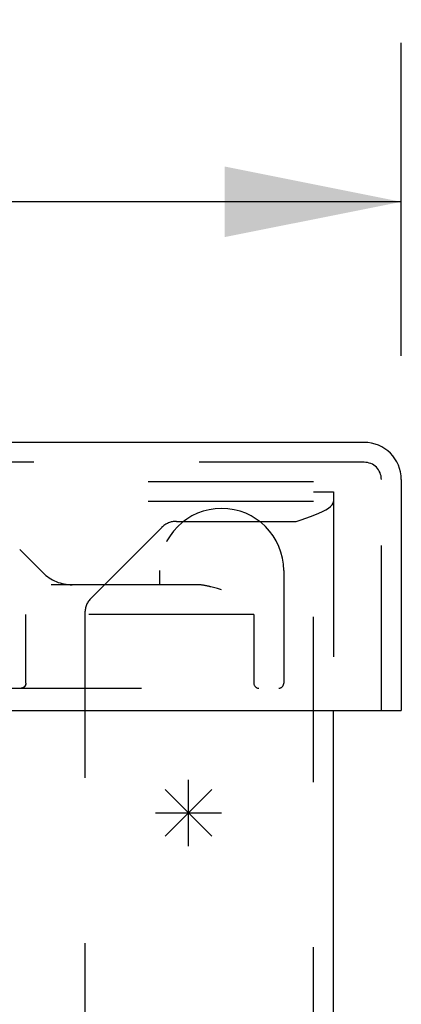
# Model space of a CAD drawing. Header units: inches. Extents: x 0 to 90.7, y 0 to 58.7.
# Tile 8 of 15: x 38.4 to 39.6, y 10.2 to 13.2. Entities that reach past the tile are written whole.
import ezdxf

# ---------------------------------------------------------------- set-up
doc = ezdxf.new("R2010")
doc.units = ezdxf.units.IN
doc.header["$LTSCALE"] = 4.986667
doc.header["$MEASUREMENT"] = 0
doc.linetypes.add('HIDDEN', pattern=[0.2, 0.1, -0.1])
doc.layers.get('0').update_dxf_attribs({"linetype": 'CONTINUOUS'})
for name, color, linetype in [('DEFAULT_2', 8, 'HIDDEN'), ('DIMENSIONS', 7, 'CONTINUOUS'), ('DOOR_ASSEMBLY', 7, 'CONTINUOUS')]:
    doc.layers.add(name, color=color, linetype=linetype)
doc.styles.get("Standard").update_dxf_attribs({"font": 'arial.ttf'})
doc.dimstyles.new('DIMSTYLE_1', dxfattribs={"dimtxt": 0.4, "dimasz": 0.533333, "dimexe": 0.09, "dimexo": 0.07, "dimgap": 0.0375, "dimtad": 0, "dimtih": 1, "dimtoh": 1, "dimzin": 4, "dimdsep": 46, "dimtxsty": 'Standard', "dimblk": '_FILLED', "dimblk1": '_FILLED', "dimblk2": '_FILLED', "dimcen": 0.09, "dimadec": 3, "dimazin": 1, "dimtfac": 1, "dimtdec": 3, "dimtofl": 0, "dimtmove": 0, "dimatfit": 3, "dimldrblk": '_FILLED', "dimfxl": 0, "dimtolj": 1, "dimtzin": 4, "dimarcsym": 0})

# ---------------------------------------------------------------- blocks, each defined once
blk = doc.blocks.new('_FILLED')
at = {"color": 0, "linetype": 'ByBlock'}
blk.add_solid([(0, 0), (-1, 0.2), (-1, -0.2)], dxfattribs=at)
blk = doc.blocks.new('*D9')
at = {"layer": 'DIMENSIONS', "color": 2, "linetype": 'Continuous'}
for p, q in [((19.1872, 12.1636), (19.1872, 13.1088)), ((39.5622, 12.1636), (39.5622, 13.1088)), ((19.1872, 12.6288), (27.5614, 12.6288)), ((39.5622, 12.6288), (31.1881, 12.6288))]:
    blk.add_line(p, q, dxfattribs=at)
at = {"layer": 'DIMENSIONS', "color": 2, "linetype": 'Continuous', "xscale": 0.5333333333, "yscale": 0.5333333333, "zscale": 0.5333333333, "rotation": 180}
blk.add_blockref('_FILLED', (19.1872, 12.6288), dxfattribs=at)
at = {"layer": 'DIMENSIONS', "color": 2, "linetype": 'Continuous', "xscale": 0.5333333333, "yscale": 0.5333333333, "zscale": 0.5333333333}
blk.add_blockref('_FILLED', (39.5622, 12.6288), dxfattribs=at)
at = {"layer": 'DIMENSIONS', "color": 2, "linetype": 'Continuous', "insert": (29.3747, 12.8288), "char_height": 0.4, "width": 3.226766, "attachment_point": 2, "line_spacing_factor": 0.9}
blk.add_mtext('20.38 DOOR', dxfattribs=at)

msp = doc.modelspace()

# ---------------------------------------------------------------- linework, layer by layer
at = {"color": 3, "linetype": 'Continuous'}
msp.add_line((39.3572, 3.8953), (39.3572, 11.0923), dxfattribs=at)
at = {"color": 40, "linetype": 'Continuous'}
for p, q in [((38.9197, 10.6833), (38.9197, 10.8833)), ((38.849, 10.7126), (38.9905, 10.854)), ((38.849, 10.854), (38.9905, 10.7126)), ((38.8197, 10.7833), (39.0197, 10.7833))]:
    msp.add_line(p, q, dxfattribs=at)
at = {"layer": 'DEFAULT_2', "color": 8, "linetype": 'HIDDEN'}
for p, q in [((39.2972, 11.7833), (19.4172, 11.7833)), ((39.2972, 3.8953), (39.2972, 11.7833)), ((39.2972, 11.7533), (39.3572, 11.7533)), ((39.3572, 11.7533), (39.3572, 11.0923)), ((39.2972, 11.7233), (19.4172, 11.7233)), ((38.8833, 11.6638), (39.2452, 11.6638)), ((38.8388, 11.6453), (38.6257, 11.4322)), ((38.6072, 11.3877), (38.6072, 4.3463))]:
    msp.add_line(p, q, dxfattribs=at)
msp.add_lwpolyline([(39.2452, 11.6638), (39.2599, 11.6687), (39.2742, 11.6737), (39.2881, 11.6786), (39.3012, 11.6836), (39.3134, 11.6886), (39.3244, 11.6935), (39.3341, 11.6985), (39.3422, 11.7035), (39.3487, 11.7084), (39.3534, 11.7134), (39.3563, 11.7183), (39.3572, 11.7233)], dxfattribs=at)
for centre, start, end in [((38.8833, 11.6008), 90, 135), ((38.6702, 11.3877), 135, 180)]:
    msp.add_arc(centre, 0.063, start, end, dxfattribs=at)
at = {"layer": 'DOOR_ASSEMBLY', "color": 3, "linetype": 'Continuous'}
for p, q in [((39.4502, 11.9023), (19.2992, 11.9023)), ((39.5622, 11.7903), (39.5622, 11.0923)), ((19.2022, 11.0923), (39.5472, 11.0923))]:
    msp.add_line(p, q, dxfattribs=at)
at = {"layer": 'DOOR_ASSEMBLY', "color": 8, "linetype": 'HIDDEN'}
for p, q in [((39.4502, 11.8423), (19.2992, 11.8423)), ((39.5022, 11.0923), (39.5022, 11.7903)), ((38.4102, 11.5789), (38.4801, 11.5089)), ((38.8322, 11.5153), (38.8322, 11.4723)), ((39.2072, 11.5153), (39.2072, 11.1748)), ((38.9462, 11.4723), (38.5055, 11.4723)), ((38.9914, 11.4651), (38.9876, 11.466)), ((38.9952, 11.4641), (38.9914, 11.4651)), ((38.9992, 11.463), (38.9952, 11.4641)), ((39.0032, 11.4619), (38.9992, 11.463)), ((39.0073, 11.4608), (39.0032, 11.4619)), ((39.0197, 11.4573), (39.0073, 11.4608)), ((39.1172, 11.3823), (38.3859, 11.3823)), ((38.4284, 11.1748), (38.4284, 11.3823)), ((38.4286, 11.1748), (38.4286, 11.3823)), ((39.1172, 11.3823), (39.1172, 11.1748)), ((37.2817, 11.1598), (39.1922, 11.1598)), ((38.4149, 11.1598), (38.4144, 11.1598))]:
    msp.add_line(p, q, dxfattribs=at)
at = {"layer": 'DOOR_ASSEMBLY', "color": 7, "linetype": 'Continuous'}
msp.add_line((39.5472, 11.0923), (39.5622, 11.0923), dxfattribs=at)
at = {"layer": 'DOOR_ASSEMBLY', "color": 8, "linetype": 'HIDDEN'}
for points in [[(38.9876, 11.466), (38.9857, 11.4665), (38.9838, 11.4669), (38.982, 11.4673), (38.9802, 11.4677), (38.9785, 11.4681), (38.9767, 11.4685), (38.975, 11.4688), (38.9733, 11.4692), (38.9717, 11.4695), (38.9701, 11.4698), (38.9685, 11.4701), (38.9669, 11.4703), (38.9654, 11.4706), (38.9639, 11.4708), (38.9624, 11.471), (38.961, 11.4712), (38.9596, 11.4714), (38.9582, 11.4716), (38.9569, 11.4717), (38.9556, 11.4718), (38.9543, 11.472), (38.9531, 11.4721), (38.9518, 11.4721), (38.9507, 11.4722), (38.9495, 11.4722), (38.9484, 11.4723), (38.9473, 11.4723), (38.9462, 11.4723)], [(38.4286, 11.1748), (38.4286, 11.1746), (38.4286, 11.1743), (38.4286, 11.174), (38.4286, 11.1738), (38.4286, 11.1735), (38.4285, 11.1733), (38.4285, 11.173), (38.4285, 11.1728), (38.4285, 11.1725), (38.4284, 11.1723), (38.4284, 11.172), (38.4283, 11.1718), (38.4283, 11.1715), (38.4282, 11.1712), (38.4282, 11.171), (38.4281, 11.1707), (38.428, 11.1705), (38.428, 11.1702), (38.4279, 11.17), (38.4278, 11.1697), (38.4277, 11.1695), (38.4276, 11.1692), (38.4275, 11.169), (38.4274, 11.1687), (38.4273, 11.1685), (38.4272, 11.1682), (38.4271, 11.168), (38.427, 11.1677), (38.4268, 11.1675), (38.4267, 11.1672), (38.4266, 11.167), (38.4264, 11.1667), (38.4263, 11.1665), (38.4261, 11.1662), (38.426, 11.166), (38.4258, 11.1658), (38.4256, 11.1655), (38.4254, 11.1653), (38.4253, 11.165), (38.4251, 11.1648), (38.4249, 11.1646), (38.4247, 11.1644), (38.4245, 11.1641), (38.4242, 11.1639), (38.424, 11.1637), (38.4238, 11.1635), (38.4236, 11.1633), (38.4233, 11.1631), (38.4231, 11.1629), (38.4228, 11.1627), (38.4226, 11.1625), (38.4223, 11.1623), (38.422, 11.1621), (38.4218, 11.1619), (38.4215, 11.1617), (38.4212, 11.1616), (38.4209, 11.1614), (38.4206, 11.1612), (38.4203, 11.1611), (38.42, 11.161), (38.4197, 11.1608), (38.4194, 11.1607), (38.419, 11.1606), (38.4187, 11.1605), (38.4184, 11.1604), (38.418, 11.1603), (38.4177, 11.1602), (38.4174, 11.1601), (38.417, 11.16), (38.4167, 11.16), (38.4163, 11.1599), (38.416, 11.1599), (38.4156, 11.1599), (38.4152, 11.1598), (38.4147, 11.1598)], [(38.4284, 11.1748), (38.4284, 11.1746), (38.4284, 11.1743), (38.4284, 11.174), (38.4284, 11.1738), (38.4284, 11.1735), (38.4283, 11.1733), (38.4283, 11.173), (38.4283, 11.1728), (38.4283, 11.1725), (38.4282, 11.1723), (38.4282, 11.172), (38.4281, 11.1718), (38.4281, 11.1715), (38.428, 11.1712), (38.428, 11.171), (38.4279, 11.1707), (38.4278, 11.1705), (38.4278, 11.1702), (38.4277, 11.17), (38.4276, 11.1697), (38.4275, 11.1695), (38.4274, 11.1692), (38.4273, 11.169), (38.4272, 11.1687), (38.4271, 11.1685), (38.427, 11.1682), (38.4269, 11.168), (38.4268, 11.1677), (38.4266, 11.1675), (38.4265, 11.1672), (38.4264, 11.167), (38.4262, 11.1667), (38.4261, 11.1665), (38.4259, 11.1662), (38.4258, 11.166), (38.4256, 11.1657), (38.4254, 11.1655), (38.4252, 11.1653), (38.4251, 11.165), (38.4249, 11.1648), (38.4247, 11.1646), (38.4245, 11.1643), (38.4243, 11.1641), (38.4241, 11.1639), (38.4238, 11.1637), (38.4236, 11.1635), (38.4234, 11.1633), (38.4231, 11.163), (38.4229, 11.1628), (38.4226, 11.1626), (38.4224, 11.1625), (38.4221, 11.1623), (38.4219, 11.1621), (38.4216, 11.1619), (38.4213, 11.1617), (38.421, 11.1616), (38.4207, 11.1614), (38.4204, 11.1612), (38.4201, 11.1611), (38.4198, 11.161), (38.4195, 11.1608), (38.4192, 11.1607), (38.4189, 11.1606), (38.4185, 11.1605), (38.4182, 11.1604), (38.4179, 11.1603), (38.4175, 11.1602), (38.4172, 11.1601), (38.4169, 11.16), (38.4165, 11.16), (38.4162, 11.1599), (38.4158, 11.1599), (38.4155, 11.1599), (38.4151, 11.1598)]]:
    msp.add_lwpolyline(points, dxfattribs=at)
at = {"layer": 'DOOR_ASSEMBLY', "color": 3, "linetype": 'Continuous'}
msp.add_arc((39.4502, 11.7903), 0.112, 0, 90, dxfattribs=at)
at = {"layer": 'DOOR_ASSEMBLY', "color": 8, "linetype": 'HIDDEN'}
for centre, radius, start, end in [((39.4502, 11.7903), 0.052, 0, 90), ((39.0197, 11.5153), 0.1875, 0, 180), ((38.5685, 11.5973), 0.125, 225, 270), ((39.1322, 11.1748), 0.015, 180, 270), ((39.1922, 11.1748), 0.015, 270, 360)]:
    msp.add_arc(centre, radius, start, end, dxfattribs=at)

# ---------------------------------------------------------------- dimensions: what is measured, and where the dimension line sits
at = {"layer": 'DIMENSIONS', "color": 2, "linetype": 'Continuous'}
dim = msp.add_linear_dim(base=(39.562249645, 12.628814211), p1=(19.187249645, 13.178814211), p2=(39.562249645, 13.178814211), text='<> DOOR', dimstyle='DIMSTYLE_1', dxfattribs=at)
dim.commit()
dim.dimension.update_dxf_attribs({"geometry": '*D9', "text_midpoint": (29.374749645, 12.628814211), "dimtype": 160})

doc.saveas('drawing.dxf')
